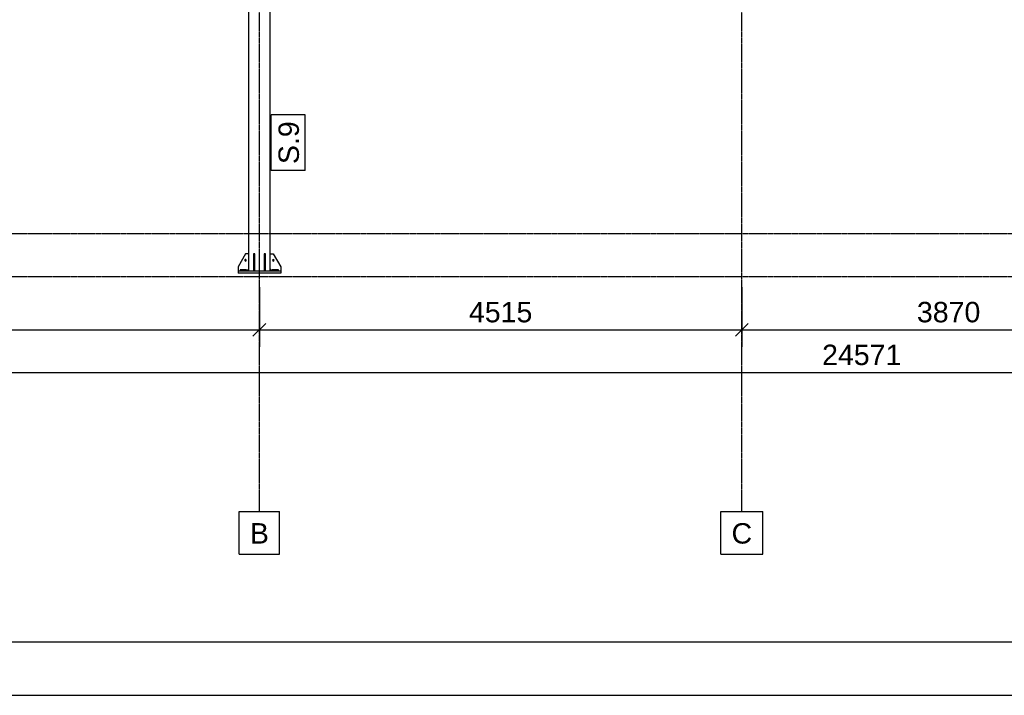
# Model space of a CAD drawing. Header units: millimetres. Extents: x 0 to 50000, y 0 to 29700.
# Tile 2 of 27: x 9380 to 18594, y 0 to 6321. Entities that reach past the tile are written whole.
import ezdxf

# ---------------------------------------------------------------- set-up
doc = ezdxf.new("R2010")
doc.units = ezdxf.units.MM
doc.linetypes.add('DXK_LINE_DOT3', pattern=[5.9187, 2.979, -0.9799, 0.9799, -0.9799])
for name, color, linetype in [('TS_FORMATKA', 7, 'Continuous'), ('TS_INNE_OBIEKTY', 7, 'Continuous'), ('TS_LINIE_WIDOCZNE', 7, 'Continuous'), ('TS_OPISY', 7, 'Continuous'), ('TS_OPISY_LINIE', 7, 'Continuous'), ('TS_OPISY_RAMKA', 7, 'Continuous'), ('TS_WYMIARY', 7, 'Continuous'), ('TS_WYMIARY_TEKST', 7, 'Continuous')]:
    doc.layers.add(name, color=color, linetype=linetype)
doc.styles.add('Arial', font='ARIAL.TTF', dxfattribs={"height": 0.2})

# ---------------------------------------------------------------- blocks, each defined once
blk = doc.blocks.new('Unknown-305655447-1289')
at = {"layer": 'TS_FORMATKA', "color": 7, "linetype": 'Continuous'}
for p, q in [((500, 500), (49500, 500)), ((0, 0), (50000, 0))]:
    blk.add_line(p, q, dxfattribs=at)
blk = doc.blocks.new('Part-305655447-1325 - 1303')
at = {"layer": 'TS_LINIE_WIDOCZNE', "color": 1, "linetype": 'Continuous'}
for p, q in [((11523.1, 7646.6), (11523.1, 8527.1)), ((11723.1, 7646.6), (11723.1, 8527.1)), ((11523.1, 3969.6), (11523.1, 7474.6)), ((11723.1, 3969.6), (11723.1, 7474.6))]:
    blk.add_line(p, q, dxfattribs=at)
blk = doc.blocks.new('Part-305655447-1327 - 1303')
at = {"layer": 'TS_LINIE_WIDOCZNE', "color": 1, "linetype": 'Continuous'}
for p, q in [((11823.1, 3969.6), (11423.1, 3969.6)), ((11423.1, 3969.6), (11423.1, 3949.6)), ((11823.1, 3969.6), (11823.1, 3949.6)), ((11823.1, 3949.6), (11423.1, 3949.6))]:
    blk.add_line(p, q, dxfattribs=at)
blk = doc.blocks.new('Part-305655447-6078 - 1303')
at = {"layer": 'TS_LINIE_WIDOCZNE', "color": 1, "linetype": 'Continuous'}
for p, q in [((11579.1, 4129.6), (11567.1, 4129.6)), ((11567.1, 4129.6), (11567.1, 3969.6)), ((11579.1, 3969.6), (11579.1, 4129.6)), ((11567.1, 4009.6), (11579.1, 4009.6))]:
    blk.add_line(p, q, dxfattribs=at)
blk = doc.blocks.new('Part-305655447-6079 - 1303')
at = {"layer": 'TS_LINIE_WIDOCZNE', "color": 1, "linetype": 'Continuous'}
for p, q in [((11679.1, 4129.6), (11667.1, 4129.6)), ((11667.1, 4129.6), (11667.1, 3969.6)), ((11679.1, 3969.6), (11679.1, 4129.6)), ((11667.1, 4009.6), (11679.1, 4009.6))]:
    blk.add_line(p, q, dxfattribs=at)
blk = doc.blocks.new('GridLine-305655447-1960 - 1303')
at = {"layer": 'TS_INNE_OBIEKTY', "color": 4, "linetype": 'DXK_LINE_DOT3'}
blk.add_line((11623.1, 1719.6), (11623.1, 11259.6), dxfattribs=at)
at = {"layer": 'TS_INNE_OBIEKTY', "color": 4, "linetype": 'Continuous'}
for p, q in [((11434.2, 1719.6), (11812, 1719.6)), ((11434.2, 1319.6), (11434.2, 1719.6)), ((11812, 1319.6), (11812, 1719.6)), ((11434.2, 1319.6), (11812, 1319.6))]:
    blk.add_line(p, q, dxfattribs=at)
at = {"layer": 'TS_INNE_OBIEKTY', "color": 2, "linetype": 'Continuous', "style": 'Arial'}
blk.add_text('B', height=191, dxfattribs=at).set_placement((11534.2, 1419.6))
blk = doc.blocks.new('GridLine-305655447-1961 - 1303')
at = {"layer": 'TS_INNE_OBIEKTY', "color": 4, "linetype": 'DXK_LINE_DOT3'}
blk.add_line((16138.1, 1719.6), (16138.1, 11259.6), dxfattribs=at)
at = {"layer": 'TS_INNE_OBIEKTY', "color": 4, "linetype": 'Continuous'}
for p, q in [((15941.8, 1719.6), (16334.4, 1719.6)), ((15941.8, 1319.6), (15941.8, 1719.6)), ((16334.4, 1319.6), (16334.4, 1719.6)), ((15941.8, 1319.6), (16334.4, 1319.6))]:
    blk.add_line(p, q, dxfattribs=at)
at = {"layer": 'TS_INNE_OBIEKTY', "color": 2, "linetype": 'Continuous', "style": 'Arial'}
blk.add_text('C', height=191, dxfattribs=at).set_placement((16041.8, 1419.6))
blk = doc.blocks.new('GridLine-305655447-1965 - 1303')
at = {"layer": 'TS_INNE_OBIEKTY', "color": 4, "linetype": 'DXK_LINE_DOT3'}
blk.add_line((2322.7, 3919.6), (31425.1, 3919.6), dxfattribs=at)
blk = doc.blocks.new('GridLine-305655447-1966 - 1303')
at = {"layer": 'TS_INNE_OBIEKTY', "color": 4, "linetype": 'DXK_LINE_DOT3'}
blk.add_line((2322.7, 4319.6), (31425.1, 4319.6), dxfattribs=at)
blk = doc.blocks.new('Part-305655447-6080 - 1303')
at = {"layer": 'TS_LINIE_WIDOCZNE', "color": 1, "linetype": 'Continuous'}
for p, q in [((11493.1, 4129.6), (11423.1, 4009.6)), ((11523.1, 4129.6), (11493.1, 4129.6)), ((11523.1, 3989.6), (11523.1, 4129.6)), ((11423.1, 4009.6), (11423.1, 3969.6)), ((11503.1, 3969.6), (11523.1, 3989.6))]:
    blk.add_line(p, q, dxfattribs=at)
blk = doc.blocks.new('Part-305655447-6081 - 1303')
at = {"layer": 'TS_LINIE_WIDOCZNE', "color": 1, "linetype": 'Continuous'}
for p, q in [((11723.1, 3989.6), (11723.1, 4129.6)), ((11723.1, 4129.6), (11753.1, 4129.6)), ((11753.1, 4129.6), (11823.1, 4009.6)), ((11743.1, 3969.6), (11723.1, 3989.6)), ((11823.1, 4009.6), (11823.1, 3969.6))]:
    blk.add_line(p, q, dxfattribs=at)
blk = doc.blocks.new('Part-305655447-6082 - 1303')
at = {"layer": 'TS_LINIE_WIDOCZNE', "color": 1, "linetype": 'Continuous'}
for p, q in [((11503.1, 3981.6), (11443.1, 3981.6)), ((11443.1, 3981.6), (11443.1, 3969.6)), ((11503.1, 3969.6), (11503.1, 3981.6))]:
    blk.add_line(p, q, dxfattribs=at)
blk = doc.blocks.new('Part-305655447-6083 - 1303')
at = {"layer": 'TS_LINIE_WIDOCZNE', "color": 1, "linetype": 'Continuous'}
for p, q in [((11803.1, 3981.6), (11743.1, 3981.6)), ((11743.1, 3981.6), (11743.1, 3969.6)), ((11803.1, 3969.6), (11803.1, 3981.6))]:
    blk.add_line(p, q, dxfattribs=at)
blk = doc.blocks.new('Bolt-305655447-6086 - 1303')
at = {"layer": 'TS_INNE_OBIEKTY', "color": 1, "linetype": 'Continuous'}
for start, end in [(90, 270), (90, 270), (270, 90), (270, 90)]:
    blk.add_arc((11753.1, 4069.6), 7, start, end, dxfattribs=at)
blk = doc.blocks.new('Bolt-305655447-6089 - 1303')
at = {"layer": 'TS_INNE_OBIEKTY', "color": 1, "linetype": 'Continuous'}
for start, end in [(108, 288), (108, 288), (288, 108), (288, 108)]:
    blk.add_arc((11493.1, 4069.6), 7, start, end, dxfattribs=at)
blk = doc.blocks.new('StraightDimension-305655447-1972 - 1303')
at = {"layer": 'TS_WYMIARY', "color": 174, "linetype": 'Continuous'}
for p, q in [((16138.1, 3819.6), (16138.1, 3259.6)), ((20008.1, 3819.6), (20008.1, 3259.6)), ((16198.1, 3479.6), (16078.1, 3359.6)), ((16138.1, 3419.6), (20008.1, 3419.6)), ((19948.1, 3359.6), (20068.1, 3479.6))]:
    blk.add_line(p, q, dxfattribs=at)
at = {"color": 0}
blk.add_wipeout([(18409.6, 3449.6), (18409.6, 3729.6), (17736.6, 3729.6), (17736.6, 3449.6)], dxfattribs=at).dxf.layer = 'TS_WYMIARY'
at = {"layer": 'TS_WYMIARY_TEKST', "color": 96, "style": 'Arial'}
blk.add_text('3870', height=191.02, dxfattribs=at).set_placement((17776.6, 3489.6))
blk = doc.blocks.new('StraightDimension-305655447-1974 - 1303')
at = {"layer": 'TS_WYMIARY', "color": 174, "linetype": 'Continuous'}
for p, q in [((4974.1, 3819.6), (4974.1, 3259.6)), ((11623.1, 3819.6), (11623.1, 3259.6)), ((5034.1, 3479.6), (4914.1, 3359.6)), ((4974.1, 3419.6), (11623.1, 3419.6)), ((11563.1, 3359.6), (11683.1, 3479.6))]:
    blk.add_line(p, q, dxfattribs=at)
at = {"color": 0}
blk.add_wipeout([(8635.1, 3449.6), (8635.1, 3729.6), (7962.1, 3729.6), (7962.1, 3449.6)], dxfattribs=at).dxf.layer = 'TS_WYMIARY'
at = {"layer": 'TS_WYMIARY_TEKST', "color": 96, "style": 'Arial'}
blk.add_text('6649', height=191.02, dxfattribs=at).set_placement((8002.1, 3489.6))
blk = doc.blocks.new('StraightDimension-305655447-1973 - 1303')
at = {"layer": 'TS_WYMIARY', "color": 174, "linetype": 'Continuous'}
for p, q in [((11623.1, 3819.6), (11623.1, 3259.6)), ((16138.1, 3819.6), (16138.1, 3259.6)), ((11683.1, 3479.6), (11563.1, 3359.6)), ((11623.1, 3419.6), (16138.1, 3419.6)), ((16078.1, 3359.6), (16198.1, 3479.6))]:
    blk.add_line(p, q, dxfattribs=at)
at = {"color": 0}
blk.add_wipeout([(14217.1, 3449.6), (14217.1, 3729.6), (13544.1, 3729.6), (13544.1, 3449.6)], dxfattribs=at).dxf.layer = 'TS_WYMIARY'
at = {"layer": 'TS_WYMIARY_TEKST', "color": 96, "style": 'Arial'}
blk.add_text('4515', height=191.02, dxfattribs=at).set_placement((13584.1, 3489.6))
blk = doc.blocks.new('StraightDimension-305655447-1980 - 1303')
at = {"layer": 'TS_WYMIARY', "color": 174, "linetype": 'Continuous'}
blk.add_line((4974.1, 3019.6), (29545.1, 3019.6), dxfattribs=at)
at = {"color": 0}
blk.add_wipeout([(17670.2, 3049.6), (17670.2, 3329.6), (16849, 3329.6), (16849, 3049.6)], dxfattribs=at).dxf.layer = 'TS_WYMIARY'
at = {"layer": 'TS_WYMIARY_TEKST', "color": 96, "style": 'Arial'}
blk.add_text('24571', height=191.02, dxfattribs=at).set_placement((16889, 3089.6))
blk = doc.blocks.new('Mark-305655447-5741 - 1303')
at = {"layer": 'TS_OPISY_RAMKA', "linetype": 'Continuous'}
for p, q in [((11733.1, 4909.6), (11733.1, 5429.6)), ((12053.1, 5429.6), (11733.1, 5429.6)), ((12053.1, 4909.6), (12053.1, 5429.6)), ((12053.1, 4909.6), (11733.1, 4909.6))]:
    blk.add_line(p, q, dxfattribs=at)
blk.add_wipeout([(11993.1, 5369.6), (11793.1, 5369.6), (11793.1, 4969.6), (11993.1, 4969.6)]).dxf.layer = 'TS_OPISY_LINIE'
blk.add_wipeout([(11993.1, 5369.6), (11793.1, 5369.6), (11793.1, 4969.6), (11993.1, 4969.6)]).dxf.layer = 'TS_OPISY_LINIE'
at = {"layer": 'TS_OPISY', "style": 'Arial'}
blk.add_text('S.9', height=191.02, rotation=90.00021, dxfattribs=at).set_placement((11993.1, 4969.6))

msp = doc.modelspace()

# ---------------------------------------------------------------- block references
for name in ['Unknown-305655447-1289', 'GridLine-305655447-1960 - 1303', 'GridLine-305655447-1961 - 1303', 'Part-305655447-1325 - 1303', 'GridLine-305655447-1966 - 1303', 'GridLine-305655447-1965 - 1303', 'Part-305655447-6080 - 1303', 'Bolt-305655447-6089 - 1303', 'Part-305655447-6078 - 1303', 'Part-305655447-6079 - 1303', 'Part-305655447-6081 - 1303', 'Bolt-305655447-6086 - 1303', 'Part-305655447-1327 - 1303', 'Part-305655447-6082 - 1303', 'Part-305655447-6083 - 1303']:
    msp.add_blockref(name, (0, 0))

# ---------------------------------------------------------------- next in the draw order: block references
for name in ['Mark-305655447-5741 - 1303', 'StraightDimension-305655447-1974 - 1303', 'StraightDimension-305655447-1972 - 1303']:
    msp.add_blockref(name, (0, 0))

# ---------------------------------------------------------------- next in the draw order: block references
msp.add_blockref('StraightDimension-305655447-1973 - 1303', (0, 0))

# ---------------------------------------------------------------- next in the draw order: block references
msp.add_blockref('StraightDimension-305655447-1980 - 1303', (0, 0))

doc.saveas('drawing.dxf')
